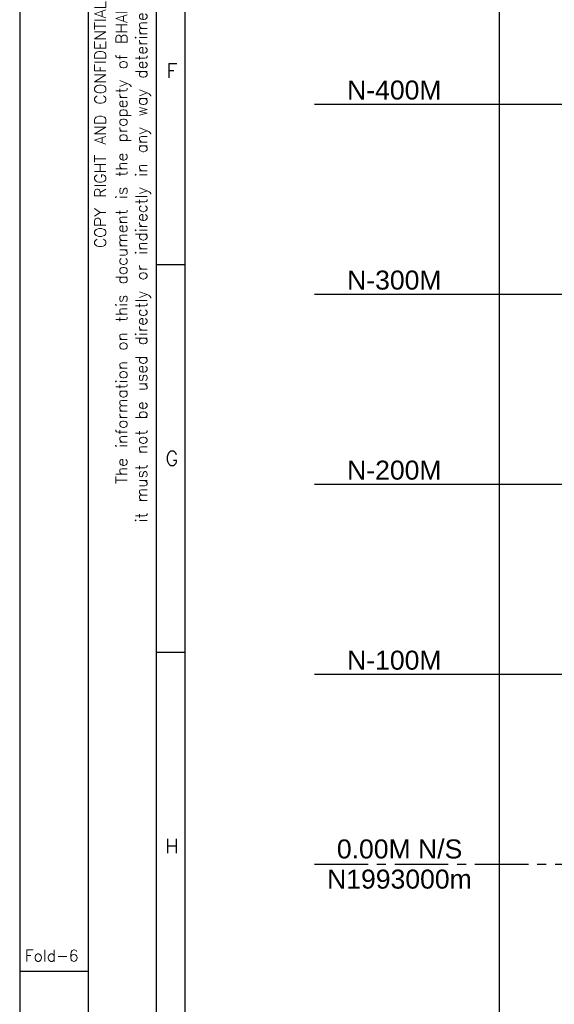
# Model space of a CAD drawing. Header units: inches. Extents: x -8998005 to 170525121, y -30058259 to 1575573.
# Tile 8 of 107: x -752417 to -471098, y -73666 to 444426. Entities that reach past the tile are written whole.
import ezdxf
from ezdxf.enums import TextEntityAlignment as Align

# ---------------------------------------------------------------- set-up
doc = ezdxf.new("R2010")
doc.units = ezdxf.units.IN
doc.header["$LTSCALE"] = 5
doc.header["$MEASUREMENT"] = 0
doc.linetypes.add('CENTER2', pattern=[1.125, 0.75, -0.125, 0.125, -0.125])
doc.layers.add('CANAL', color=4, linetype='Continuous')
doc.styles.add('AR', font='arial.ttf')
doc.styles.get("Standard").update_dxf_attribs({"font": 'txt.shx'})

msp = doc.modelspace()

# ---------------------------------------------------------------- linework, layer by layer
for p, q in [((-680417, -911427), (-680417, 1539573)), ((-665417, -896427), (-665417, 1503573)), ((-680417, 315573), (-665417, 315573)), ((-680417, 111573), (-665417, 111573)), ((-716417, -56427), (-752417, -56427))]:
    msp.add_line(p, q)
for points in [[(2814583, 1575573), (-752417, 1575573), (-752417, -947427), (2814583, -947427)], [(2778583, 1539573), (-716417, 1539573), (-716417, -911427), (2778583, -911427)]]:
    msp.add_lwpolyline(points, close=True)
at = {"layer": 'CANAL', "color": 8}
for p, q in [((-500000, -800000), (-500000, 1470819)), ((-597246, 400000), (1664920, 400000)), ((-597246, 300000), (1664920, 300000)), ((-597246, 200000), (1664920, 200000)), ((-597246, 100000), (1664920, 100000))]:
    msp.add_line(p, q, dxfattribs=at)
at = {"layer": 'CANAL', "color": 240, "linetype": 'CENTER2', "ltscale": 7500}
msp.add_line((-597246, 0), (1682802, 0), dxfattribs=at)

# ---------------------------------------------------------------- texts
for s, p in [('it must not be used directly or indirectly in any way deterimental to the interest of the company.', (-685418, 392550)), ('The information on this document is the property of BHARAT HEAVY ELECTRICALS LIMITED', (-695791, 390891)), ('COPY RIGHT AND CONFIDENTIAL', (-707013, 389232))]:
    msp.add_text(s, height=6000, rotation=90).set_placement(p, align=Align.CENTER)
for s, p in [('F', (-672349, 417573)), ('G', (-672349, 213573)), ('H', (-672349, 9573))]:
    msp.add_text(s, height=7500).set_placement(p, align=Align.MIDDLE)
msp.add_text('Fold-6', height=6000).set_placement((-749723, -51089))
at = {"layer": 'CANAL', "color": 7, "style": 'AR'}
for s, p in [('N-400M', (-580128, 402409)), ('N-300M', (-580128, 302409)), ('N-200M', (-580128, 202409)), ('N-100M', (-580128, 102409)), ('0.00M N/S', (-585509, 3084)), ('N1993000m', (-590658, -12793))]:
    msp.add_text(s, height=10000, dxfattribs=at).set_placement(p)

doc.saveas('drawing.dxf')
